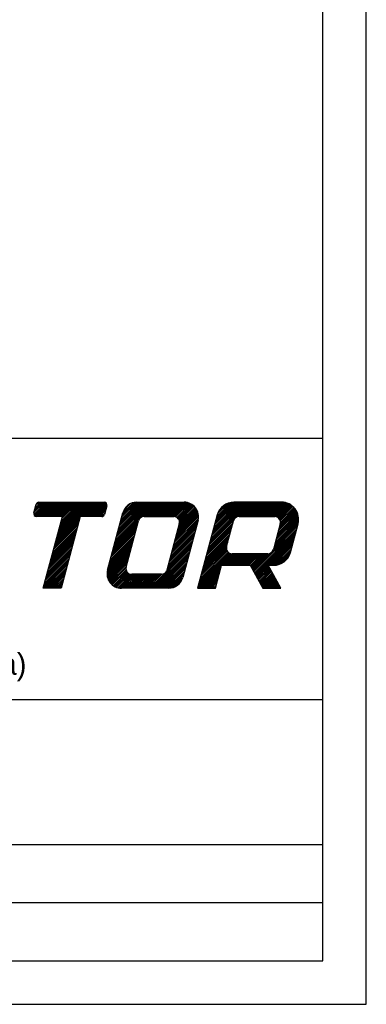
# Model space of a CAD drawing. Extents: x 0 to 210, y 0 to 297.
# Tile 4 of 5: x 186 to 210, y 0 to 68. Entities that reach past the tile are written whole.
import ezdxf

# ---------------------------------------------------------------- set-up
doc = ezdxf.new("R2010")
doc.units = 0
doc.header["$LTSCALE"] = 19.36
doc.header["$MEASUREMENT"] = 0
doc.layers.get('0').update_dxf_attribs({"linetype": 'CONTINUOUS'})
doc.styles.get("Standard").update_dxf_attribs({"font": 'txt', "width": 0.8})

msp = doc.modelspace()

# ---------------------------------------------------------------- linework, layer by layer
at = {"color": 7, "linetype": 'CONTINUOUS'}
for p, q in [((210, 0), (210, 297)), ((207, 3), (207, 283)), ((207, 39), (20, 39)), ((187.0832, 33.7803), (187.9214, 34.6185)), ((187.0892, 33.8981), (187.8096, 34.6185)), ((187.12, 33.7053), (188.0332, 34.6185)), ((187.1301, 34.0508), (187.6978, 34.6185)), ((187.171, 34.2035), (187.586, 34.6185)), ((187.1808, 33.6543), (188.145, 34.6185)), ((187.212, 34.3562), (187.4742, 34.6185)), ((187.2615, 34.5176), (187.3371, 34.5932)), ((187.2687, 33.6304), (188.2568, 34.6185)), ((187.3804, 33.6303), (188.3686, 34.6185)), ((187.4922, 33.6303), (188.4804, 34.6185)), ((187.604, 33.6303), (188.5921, 34.6185)), ((187.7158, 33.6303), (188.7039, 34.6185)), ((187.8276, 33.6303), (188.8157, 34.6185)), ((187.9394, 33.6303), (188.9275, 34.6185)), ((188.0512, 33.6303), (189.0393, 34.6185)), ((188.163, 33.6303), (189.1511, 34.6185)), ((188.2748, 33.6303), (189.2629, 34.6185)), ((188.3866, 33.6303), (189.3747, 34.6185)), ((188.4984, 33.6303), (189.4865, 34.6185)), ((188.6102, 33.6303), (189.5983, 34.6185)), ((188.6155, 31.9588), (191.2752, 34.6185)), ((188.6565, 32.1115), (191.1634, 34.6185)), ((188.6974, 32.2642), (191.0516, 34.6185)), ((188.722, 33.6303), (189.7101, 34.6185)), ((188.7383, 32.417), (190.9398, 34.6185)), ((188.7792, 32.5697), (190.828, 34.6185)), ((188.8201, 32.7224), (190.7162, 34.6185)), ((188.8338, 33.6303), (189.8219, 34.6185)), ((188.8611, 32.8751), (190.6044, 34.6185)), ((188.902, 33.0278), (190.4926, 34.6185)), ((188.9429, 33.1805), (190.3808, 34.6185)), ((188.9455, 33.6303), (189.9337, 34.6185)), ((188.9838, 33.3332), (190.269, 34.6185)), ((189.0247, 33.4859), (190.1573, 34.6185)), ((189.0573, 33.6303), (190.0455, 34.6185)), ((190.3989, 33.6303), (191.387, 34.6185)), ((190.5107, 33.6303), (191.4988, 34.6185)), ((190.6224, 33.6303), (191.6106, 34.6185)), ((190.7342, 33.6303), (191.7224, 34.6185)), ((190.846, 33.6303), (191.8342, 34.6185)), ((190.9578, 33.6303), (191.9457, 34.6182)), ((191.0696, 33.6303), (192.0322, 34.5929)), ((191.1814, 33.6303), (192.092, 34.5409)), ((191.2932, 33.6303), (192.1277, 34.4648)), ((191.405, 33.6303), (192.1191, 34.3445)), ((191.5168, 33.6303), (192.0782, 34.1917)), ((191.6286, 33.6303), (192.0373, 34.039)), ((192.6912, 31.8981), (195.4116, 34.6185)), ((192.7321, 32.0508), (195.2998, 34.6185)), ((192.773, 32.2035), (195.188, 34.6185)), ((192.814, 32.3563), (195.0762, 34.6185)), ((192.8549, 32.509), (194.9644, 34.6185)), ((192.8958, 32.6617), (194.8526, 34.6185)), ((192.9367, 32.8144), (194.7408, 34.6185)), ((192.9776, 32.9671), (194.629, 34.6185)), ((193.0186, 33.1198), (194.5172, 34.6185)), ((193.0595, 33.2725), (194.4054, 34.6185)), ((193.1004, 33.4252), (194.2936, 34.6185)), ((193.1413, 33.578), (194.1818, 34.6185)), ((193.1822, 33.7307), (194.0633, 34.6118)), ((193.2232, 33.8834), (193.9253, 34.5855)), ((193.289, 34.061), (193.7476, 34.5197)), ((194.4724, 33.5675), (195.5233, 34.6185)), ((194.6448, 33.6282), (195.6351, 34.6185)), ((194.7588, 33.6303), (195.7469, 34.6185)), ((194.8706, 33.6303), (195.8587, 34.6185)), ((194.9824, 33.6303), (195.9705, 34.6185)), ((195.0942, 33.6303), (196.0823, 34.6185)), ((195.206, 33.6303), (196.1941, 34.6185)), ((195.3178, 33.6303), (196.3059, 34.6185)), ((195.4296, 33.6303), (196.4177, 34.6185)), ((195.5414, 33.6303), (196.5295, 34.6185)), ((195.6532, 33.6303), (196.6413, 34.6185)), ((195.765, 33.6303), (196.7531, 34.6185)), ((195.8767, 33.6303), (196.8649, 34.6185)), ((195.9885, 33.6303), (196.9767, 34.6185)), ((196.1003, 33.6303), (197.0885, 34.6185)), ((196.2121, 33.6303), (197.2003, 34.6185)), ((196.3239, 33.6303), (197.312, 34.6185)), ((196.4357, 33.6303), (197.4238, 34.6185)), ((196.5475, 33.6303), (197.5324, 34.6152)), ((196.6593, 33.6303), (197.631, 34.6021)), ((196.7693, 33.6286), (197.7217, 34.5809)), ((196.8612, 33.6087), (197.8056, 34.553)), ((196.9373, 33.573), (197.8835, 34.5192)), ((196.9715, 32.601), (198.3689, 33.9984)), ((197.001, 33.5249), (197.9562, 34.4801)), ((197.0124, 32.7537), (198.3341, 34.0754)), ((197.0533, 32.9064), (198.2941, 34.1472)), ((197.0534, 33.4654), (198.0239, 34.436)), ((197.094, 33.3943), (198.087, 34.3873)), ((197.0942, 33.0591), (198.2492, 34.2141)), ((197.1205, 33.309), (198.1456, 34.334)), ((197.1261, 33.2028), (198.1996, 34.2763)), ((199.2204, 31.8315), (202.0074, 34.6185)), ((199.2614, 31.9843), (201.8956, 34.6185)), ((199.3023, 32.137), (201.7838, 34.6185)), ((199.3432, 32.2897), (201.672, 34.6185)), ((199.3841, 32.4424), (201.5602, 34.6185)), ((199.425, 32.5951), (201.4484, 34.6185)), ((199.466, 32.7478), (201.3366, 34.6185)), ((199.5069, 32.9005), (201.2248, 34.6185)), ((199.5478, 33.0532), (201.113, 34.6185)), ((199.5887, 33.206), (201.0012, 34.6185)), ((199.6296, 33.3587), (200.8894, 34.6185)), ((199.6706, 33.5114), (200.7731, 34.6139)), ((199.7115, 33.6641), (200.6424, 34.595)), ((199.7567, 33.8211), (200.4886, 34.553)), ((199.8512, 34.0275), (200.2823, 34.4585)), ((201.112, 33.6113), (202.1192, 34.6185)), ((201.2428, 33.6303), (202.231, 34.6185)), ((201.3546, 33.6303), (202.3428, 34.6185)), ((201.4664, 33.6303), (202.4546, 34.6185)), ((201.5782, 33.6303), (202.5663, 34.6185)), ((201.69, 33.6303), (202.6781, 34.6185)), ((201.8018, 33.6303), (202.7899, 34.6185)), ((201.9136, 33.6303), (202.9017, 34.6185)), ((202.0254, 33.6303), (203.0135, 34.6185)), ((202.1372, 33.6303), (203.1253, 34.6185)), ((202.249, 33.6303), (203.2371, 34.6185)), ((202.3608, 33.6303), (203.3489, 34.6185)), ((202.4726, 33.6303), (203.4607, 34.6185)), ((202.5844, 33.6303), (203.5725, 34.6185)), ((202.6962, 33.6303), (203.6843, 34.6185)), ((202.8079, 33.6303), (203.7961, 34.6185)), ((202.9197, 33.6303), (203.9079, 34.6185)), ((203.0315, 33.6303), (204.0197, 34.6185)), ((203.1433, 33.6303), (204.1315, 34.6185)), ((203.2551, 33.6303), (204.2399, 34.6151)), ((203.3669, 33.6303), (204.3398, 34.6033)), ((203.4787, 33.6303), (204.4328, 34.5844)), ((203.5905, 33.6303), (204.5197, 34.5596)), ((203.7021, 33.6301), (204.6014, 34.5294)), ((203.7985, 33.6147), (204.6783, 34.4946)), ((203.8777, 33.5821), (204.7509, 34.4553)), ((203.944, 33.5366), (204.8193, 34.4119)), ((203.9778, 32.788), (205.1912, 34.0013)), ((203.9989, 33.4798), (204.8838, 34.3646)), ((204.0188, 32.9407), (205.1496, 34.0715)), ((204.0422, 33.4113), (204.9444, 34.3135)), ((204.0597, 33.0934), (205.104, 34.1377)), ((204.0723, 33.3295), (205.0014, 34.2587)), ((204.0837, 33.2292), (205.0546, 34.2001)), ((188.5337, 31.6534), (190.2106, 33.3303)), ((188.5746, 31.8061), (190.2515, 33.483)), ((191.7404, 33.6303), (191.9964, 33.8863)), ((191.8846, 33.6628), (191.9413, 33.7195)), ((192.6094, 31.5927), (194.2863, 33.2696)), ((192.6503, 31.7454), (194.3538, 33.4489)), ((196.7259, 31.6847), (198.4029, 33.3616)), ((196.7669, 31.8374), (198.4317, 33.5022)), ((196.8078, 31.9901), (198.44, 33.6223)), ((196.8487, 32.1428), (198.435, 33.7292)), ((196.8896, 32.2956), (198.4204, 33.8263)), ((196.9305, 32.4483), (198.3979, 33.9156)), ((199.1795, 31.6788), (200.8571, 33.3564)), ((203.6914, 31.719), (205.3342, 33.3618)), ((203.7323, 31.8717), (205.3356, 33.475)), ((203.7732, 32.0244), (205.3274, 33.5785)), ((203.8142, 32.1771), (205.3115, 33.6744)), ((203.8551, 32.3298), (205.2892, 33.7639)), ((203.896, 32.4825), (205.2613, 33.8478)), ((203.9369, 32.6352), (205.2285, 33.9268)), ((188.37, 31.0425), (190.0469, 32.7194)), ((188.4109, 31.1952), (190.0878, 32.8722)), ((188.4519, 31.348), (190.1288, 33.0249)), ((188.4928, 31.5007), (190.1697, 33.1776)), ((192.4457, 30.9818), (194.1226, 32.6587)), ((192.4866, 31.1346), (194.1635, 32.8115)), ((192.5275, 31.2873), (194.2044, 32.9642)), ((192.5684, 31.44), (194.2453, 33.1169)), ((196.5213, 30.9211), (198.1983, 32.598)), ((196.5623, 31.0739), (198.2392, 32.7508)), ((196.6032, 31.2266), (198.2801, 32.9035)), ((196.6441, 31.3793), (198.321, 33.0562)), ((196.685, 31.532), (198.3619, 33.2089)), ((198.9749, 30.9153), (200.6518, 32.5922)), ((199.0159, 31.068), (200.6928, 32.7449)), ((199.0568, 31.2207), (200.7337, 32.8976)), ((199.0977, 31.3734), (200.7746, 33.0503)), ((199.1386, 31.5261), (200.8155, 33.203)), ((202.2496, 29.83), (205.2046, 32.785)), ((202.2894, 29.758), (205.1637, 32.6323)), ((203.5308, 31.2229), (205.2456, 32.9377)), ((203.6096, 31.4135), (205.2865, 33.0904)), ((203.6505, 31.5663), (205.3199, 33.2356)), ((188.1654, 30.279), (189.8423, 31.9559)), ((188.2063, 30.4317), (189.8832, 32.1086)), ((188.2473, 30.5844), (189.9242, 32.2613)), ((188.2882, 30.7371), (189.9651, 32.414)), ((188.3291, 30.8898), (190.006, 32.5667)), ((192.282, 30.371), (193.9589, 32.0479)), ((192.3229, 30.5237), (193.9998, 32.2006)), ((192.3638, 30.6764), (194.0407, 32.3533)), ((192.4048, 30.8291), (194.0817, 32.506)), ((196.3577, 30.3103), (198.0346, 31.9872)), ((196.3986, 30.463), (198.0755, 32.1399)), ((196.4395, 30.6157), (198.1164, 32.2926)), ((196.4804, 30.7684), (198.1573, 32.4453)), ((198.8113, 30.3044), (200.4882, 31.9813)), ((198.8522, 30.4571), (200.5291, 32.134)), ((198.8931, 30.6098), (200.57, 32.2867)), ((198.934, 30.7626), (200.6109, 32.4395)), ((202.3292, 29.686), (205.1228, 32.4796)), ((202.369, 29.614), (205.0819, 32.3269)), ((202.4088, 29.542), (205.041, 32.1742)), ((203.2493, 30.2707), (205, 32.0215)), ((188.0017, 29.6681), (189.6786, 31.345)), ((188.0427, 29.8208), (189.7196, 31.4977)), ((188.0836, 29.9735), (189.7605, 31.6505)), ((188.1245, 30.1263), (189.8014, 31.8032)), ((192.1313, 29.6613), (193.7543, 31.2843)), ((192.1362, 29.778), (193.7952, 31.437)), ((192.1596, 29.9132), (193.8362, 31.5898)), ((192.2002, 30.0656), (193.8771, 31.7425)), ((192.2411, 30.2183), (193.918, 31.8952)), ((195.1843, 28.6897), (197.8709, 31.3763)), ((196.206, 29.8232), (197.9118, 31.5291)), ((196.2758, 30.0049), (197.9527, 31.6818)), ((196.3168, 30.1576), (197.9937, 31.8345)), ((198.5657, 29.3881), (200.4227, 31.2451)), ((198.6067, 29.5409), (200.3858, 31.32)), ((198.6476, 29.6936), (200.3642, 31.4102)), ((198.6885, 29.8463), (200.3675, 31.5253)), ((198.7294, 29.999), (200.4063, 31.6759)), ((198.7703, 30.1517), (200.4472, 31.8286)), ((203.3611, 30.2707), (204.9591, 31.8687)), ((203.4729, 30.2707), (204.9182, 31.716)), ((203.5847, 30.2707), (204.8773, 31.5633)), ((203.699, 30.2733), (204.8364, 31.4106)), ((203.8261, 30.2886), (204.7954, 31.2579)), ((187.7971, 28.9046), (189.4741, 30.5815)), ((187.8381, 29.0573), (189.515, 30.7342)), ((187.879, 29.21), (189.5559, 30.8869)), ((187.9199, 29.3627), (189.5968, 31.0396)), ((187.9608, 29.5154), (189.6377, 31.1923)), ((192.1386, 29.5568), (193.7134, 31.1316)), ((192.1551, 29.4615), (193.6725, 30.9789)), ((192.1791, 29.3737), (193.6316, 30.8262)), ((192.2095, 29.2923), (193.5906, 30.6735)), ((195.2961, 28.6897), (197.83, 31.2236)), ((195.4079, 28.6897), (197.7891, 31.0709)), ((195.5197, 28.6897), (197.7481, 30.9182)), ((195.6315, 28.6897), (197.7072, 30.7655)), ((195.7432, 28.6897), (197.6663, 30.6128)), ((198.4021, 28.7773), (200.6914, 31.0667)), ((198.4263, 28.6897), (200.7978, 31.0612)), ((198.443, 28.93), (200.6046, 31.0917)), ((198.4839, 29.0827), (200.5323, 31.1311)), ((198.5248, 29.2354), (200.4719, 31.1825)), ((200.1191, 30.2707), (200.9096, 31.0612)), ((200.2309, 30.2707), (201.0214, 31.0612)), ((200.3427, 30.2707), (201.1332, 31.0612)), ((200.4545, 30.2707), (201.245, 31.0612)), ((200.5663, 30.2707), (201.3568, 31.0612)), ((200.6781, 30.2707), (201.4686, 31.0612)), ((200.7898, 30.2707), (201.5803, 31.0612)), ((200.9016, 30.2707), (201.6921, 31.0612)), ((201.0134, 30.2707), (201.8039, 31.0612)), ((201.1252, 30.2707), (201.9157, 31.0612)), ((201.237, 30.2707), (202.0275, 31.0612)), ((201.3488, 30.2707), (202.1393, 31.0612)), ((201.4606, 30.2707), (202.2511, 31.0612)), ((201.5724, 30.2707), (202.3629, 31.0612)), ((201.6842, 30.2707), (202.4747, 31.0612)), ((201.796, 30.2707), (202.5865, 31.0612)), ((201.9078, 30.2707), (202.6983, 31.0612)), ((202.0109, 30.262), (202.8101, 31.0612)), ((202.0507, 30.19), (202.9219, 31.0612)), ((202.0904, 30.118), (203.0337, 31.0612)), ((202.1302, 30.046), (203.1455, 31.0612)), ((202.17, 29.974), (203.2602, 31.0642)), ((202.2098, 29.902), (203.4454, 31.1376)), ((203.9737, 30.3244), (204.7532, 31.1038)), ((204.1629, 30.4018), (204.6758, 30.9147)), ((187.7562, 28.7518), (189.4331, 30.4287)), ((187.8059, 28.6897), (189.3922, 30.276)), ((187.9177, 28.6897), (189.3513, 30.1233)), ((188.0295, 28.6897), (189.3104, 29.9706)), ((192.2455, 29.2165), (193.5497, 30.5208)), ((192.2866, 29.1458), (193.5088, 30.3681)), ((192.3325, 29.08), (193.4679, 30.2153)), ((192.3831, 29.0187), (193.4364, 30.0721)), ((192.4381, 28.962), (193.4424, 29.9663)), ((192.4977, 28.9097), (193.4692, 29.8812)), ((195.855, 28.6897), (197.6254, 30.4601)), ((195.9668, 28.6897), (197.5845, 30.3074)), ((196.0786, 28.6897), (197.5435, 30.1546)), ((196.1904, 28.6897), (197.5026, 30.0019)), ((198.5381, 28.6897), (199.9971, 30.1488)), ((198.6499, 28.6897), (199.9562, 29.9961)), ((202.4486, 29.47), (203.2392, 30.2606)), ((202.4883, 29.398), (203.279, 30.1886)), ((202.5281, 29.326), (203.3188, 30.1166)), ((202.5679, 29.254), (203.3586, 30.0446)), ((202.6077, 29.182), (203.3984, 29.9726)), ((202.6475, 29.11), (203.4382, 29.9006)), ((188.1413, 28.6897), (189.2695, 29.8179)), ((188.2531, 28.6897), (189.2285, 29.6652)), ((188.3649, 28.6897), (189.1876, 29.5125)), ((188.4767, 28.6897), (189.1467, 29.3598)), ((188.5885, 28.6897), (189.1058, 29.207)), ((192.5617, 28.862), (193.5099, 29.8102)), ((192.6305, 28.819), (193.5625, 29.751)), ((192.7044, 28.7811), (193.6263, 29.703)), ((192.7836, 28.7485), (193.7026, 29.6675)), ((192.8689, 28.722), (193.7947, 29.6478)), ((192.9611, 28.7025), (193.9049, 29.6462)), ((193.0619, 28.6914), (194.0167, 29.6462)), ((193.172, 28.6897), (194.1285, 29.6462)), ((193.2838, 28.6897), (194.2403, 29.6462)), ((193.3956, 28.6897), (194.3521, 29.6462)), ((193.5074, 28.6897), (194.4639, 29.6462)), ((193.6192, 28.6897), (194.5757, 29.6462)), ((193.731, 28.6897), (194.6875, 29.6462)), ((193.8428, 28.6897), (194.7993, 29.6462)), ((193.9545, 28.6897), (194.9111, 29.6462)), ((194.0663, 28.6897), (195.0228, 29.6462)), ((194.1781, 28.6897), (195.1346, 29.6462)), ((194.2899, 28.6897), (195.2464, 29.6462)), ((194.4017, 28.6897), (195.3582, 29.6462)), ((194.5135, 28.6897), (195.47, 29.6462)), ((194.6253, 28.6897), (195.5818, 29.6462)), ((194.7371, 28.6897), (195.6936, 29.6462)), ((194.8489, 28.6897), (195.8054, 29.6462)), ((194.9607, 28.6897), (195.9196, 29.6486)), ((195.0725, 28.6897), (196.0947, 29.712)), ((196.3022, 28.6897), (197.4617, 29.8492)), ((196.4142, 28.69), (197.4208, 29.6965)), ((196.5363, 28.7002), (197.3799, 29.5438)), ((196.6804, 28.7325), (197.3382, 29.3903)), ((196.8751, 28.8154), (197.2553, 29.1956)), ((198.7617, 28.6897), (199.9153, 29.8433)), ((198.8735, 28.6897), (199.8744, 29.6906)), ((198.9853, 28.6897), (199.8335, 29.5379)), ((199.0971, 28.6897), (199.7925, 29.3852)), ((199.2088, 28.6897), (199.7516, 29.2325)), ((202.6873, 29.0379), (203.478, 29.8286)), ((202.7271, 28.9659), (203.5177, 29.7566)), ((202.7669, 28.8939), (203.5575, 29.6846)), ((202.8067, 28.8219), (203.5973, 29.6126)), ((202.8465, 28.7499), (203.6371, 29.5406)), ((202.898, 28.6897), (203.6769, 29.4686)), ((203.0098, 28.6897), (203.7167, 29.3966)), ((203.1216, 28.6897), (203.7565, 29.3246)), ((203.2334, 28.6897), (203.7963, 29.2526)), ((188.7002, 28.6897), (189.0649, 29.0543)), ((188.812, 28.6897), (189.0239, 28.9016)), ((188.9238, 28.6897), (188.983, 28.7489)), ((199.3206, 28.6897), (199.7107, 29.0798)), ((199.4324, 28.6897), (199.6698, 28.9271)), ((199.5442, 28.6897), (199.6289, 28.7743)), ((203.3452, 28.6897), (203.8361, 29.1806)), ((203.457, 28.6897), (203.8758, 29.1086)), ((203.5688, 28.6897), (203.9156, 29.0366)), ((203.6806, 28.6897), (203.9554, 28.9646)), ((203.7924, 28.6897), (203.9952, 28.8926)), ((203.9042, 28.6897), (204.035, 28.8205)), ((204.016, 28.6897), (204.0748, 28.7485)), ((207, 21), (52.851, 21)), ((207, 11), (150.9723, 11)), ((207, 7), (150.9723, 7)), ((20, 3), (207, 3)), ((0, 0), (210, 0))]:
    msp.add_line(p, q, dxfattribs=at)
at = {"color": 2, "linetype": 'CONTINUOUS'}
for p, q in [((187.0841, 33.8791), (187.243, 34.472)), ((187.4339, 34.6185), (191.935, 34.6185)), ((192.1259, 34.3697), (191.967, 33.7768)), ((194.1784, 34.6185), (197.4519, 34.6185)), ((204.1506, 34.6185), (200.8771, 34.6185)), ((189.0634, 33.6304), (187.275, 33.6304)), ((187.7396, 28.6897), (189.0634, 33.6304)), ((190.291, 33.6304), (188.9672, 28.6897)), ((191.7761, 33.6304), (190.291, 33.6304)), ((192.1648, 29.9336), (193.2239, 33.8861)), ((193.4487, 30.1438), (194.3045, 33.3374)), ((194.6862, 33.6304), (196.7322, 33.6304)), ((198.4064, 33.3746), (197.3473, 29.4221)), ((199.7317, 33.7396), (198.3786, 28.6897)), ((200.375, 31.5588), (200.8515, 33.3374)), ((201.2333, 33.6304), (203.6885, 33.6304)), ((197.114, 33.1328), (196.2583, 29.9392)), ((204.0703, 33.1328), (203.5937, 31.3542)), ((204.7664, 31.1496), (205.296, 33.1258)), ((203.2119, 31.0612), (200.7567, 31.0612)), ((199.6062, 28.6897), (200.0298, 30.2707)), ((200.0298, 30.2707), (202.0061, 30.2707)), ((202.0061, 30.2707), (202.8797, 28.6897)), ((203.2337, 30.2707), (203.6211, 30.2707)), ((204.1073, 28.6897), (203.2337, 30.2707)), ((195.8765, 29.6462), (193.8305, 29.6462)), ((188.9672, 28.6897), (187.7396, 28.6897)), ((196.3928, 28.6897), (193.1193, 28.6897)), ((198.3786, 28.6897), (199.6062, 28.6897)), ((202.8797, 28.6897), (204.1073, 28.6897))]:
    msp.add_line(p, q, dxfattribs=at)
for centre, radius, start, end in [((187.4339, 34.4209), 0.1976, 90.000061, 165.000008), ((191.935, 34.4209), 0.1976, 344.999927, 89.999849), ((194.1784, 33.6304), 0.9881, 90.000061, 165.000008), ((197.4519, 33.6304), 0.9881, 345.000045, 89.999967), ((200.8771, 33.4327), 1.1858, 90.000037, 164.999984), ((204.1506, 33.4327), 1.1858, 345.000026, 89.999947), ((187.275, 33.828), 0.1976, 165.000039, 269.99996), ((191.7761, 33.828), 0.1976, 270.000061, 345.000008), ((194.6862, 33.2351), 0.3953, 90.000061, 165.000008), ((196.7322, 33.2351), 0.3953, 345.000111, 90.000033), ((201.2333, 33.2351), 0.3953, 90.000061, 165.000008), ((203.6885, 33.2351), 0.3953, 345.000111, 90.000033), ((200.7567, 31.4565), 0.3953, 165.000056, 269.999977), ((203.2119, 31.4565), 0.3953, 270.000061, 345.000008), ((203.6211, 31.4565), 1.1858, 270.000037, 344.999984), ((193.1193, 29.6779), 0.9881, 165.000045, 269.999967), ((193.8305, 30.0415), 0.3953, 165.000039, 269.99996), ((195.8765, 30.0415), 0.3953, 270.000061, 345.000008), ((196.3928, 29.6779), 0.9881, 269.999995, 344.999941)]:
    msp.add_arc(centre, radius, start, end, dxfattribs=at)

# ---------------------------------------------------------------- texts
msp.add_text('08232 Viladecavalls (Barcelona)', height=1.5, dxfattribs=at).set_placement((157.8102, 22.7171))

doc.saveas('drawing.dxf')
